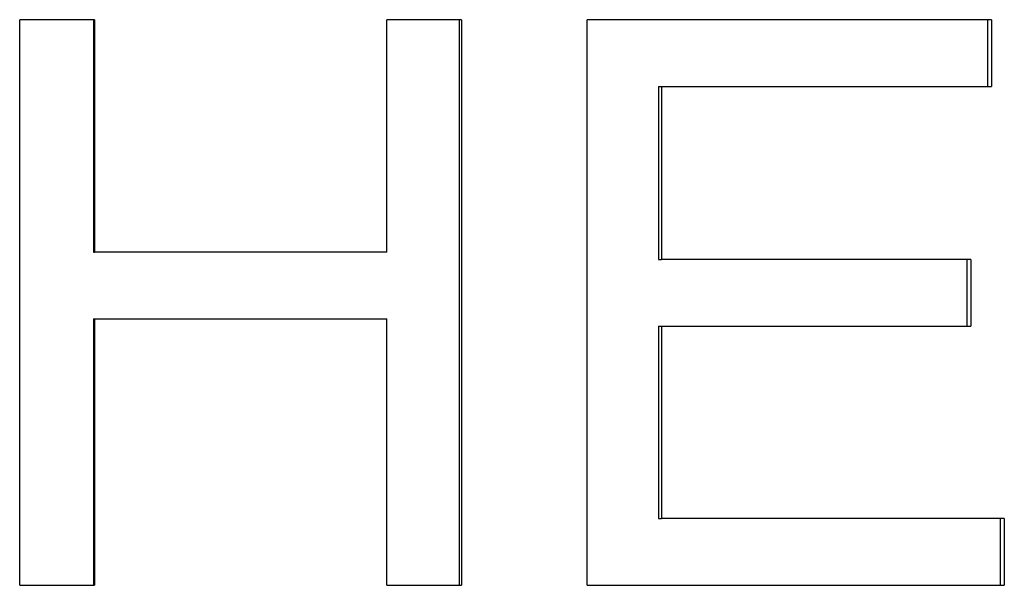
# Paper-space layout 'Layout1' of a CAD drawing. Extents: x -4 to 4, y -0.26 to 6.56.
# Tile 8 of 9: x 0.13 to 0.56, y 0.87 to 1.12. Entities that reach past the tile are written whole.
import ezdxf

# ---------------------------------------------------------------- set-up
doc = ezdxf.new("R2010")
doc.units = 0
doc.header["$MEASUREMENT"] = 0
doc.layers.get('0').update_dxf_attribs({"linetype": 'CONTINUOUS'})

psp = doc.layouts.get("Layout1")

# ---------------------------------------------------------------- linework, layer by layer
for p, q in [((0.15837, 1.1249), (0.12525, 1.1249)), ((0.12525, 0.8749), (0.12525, 1.1249)), ((0.15837, 1.1249), (0.15837, 1.0222)), ((0.32056, 1.1249), (0.28757, 1.1249)), ((0.28757, 1.0222), (0.28757, 1.1249)), ((0.32056, 1.1249), (0.32056, 0.8749)), ((0.55481, 1.1249), (0.37601, 1.1249)), ((0.37601, 0.8749), (0.37601, 1.1249)), ((0.55481, 1.1249), (0.55481, 1.09537)), ((0.40752, 1.09537), (0.40888, 1.09537)), ((0.40888, 1.09537), (0.40888, 1.01896)), ((0.40888, 1.09537), (0.55481, 1.09537)), ((0.15784, 1.0222), (0.15837, 1.0222)), ((0.28757, 1.0222), (0.15837, 1.0222)), ((0.40752, 1.01896), (0.40888, 1.01896)), ((0.54563, 1.01896), (0.40888, 1.01896)), ((0.54563, 1.01896), (0.54563, 0.98942)), ((0.15784, 0.99266), (0.15837, 0.99266)), ((0.15837, 0.99266), (0.15837, 0.8749)), ((0.15837, 0.99266), (0.28757, 0.99266)), ((0.28757, 0.8749), (0.28757, 0.99266)), ((0.40752, 0.98942), (0.40888, 0.98942)), ((0.40888, 0.98942), (0.40888, 0.90444)), ((0.40888, 0.98942), (0.54563, 0.98942)), ((0.40752, 0.90444), (0.40888, 0.90444)), ((0.56043, 0.90444), (0.40888, 0.90444)), ((0.56043, 0.90444), (0.56043, 0.8749)), ((0.12525, 0.8749), (0.15837, 0.8749)), ((0.28757, 0.8749), (0.32056, 0.8749)), ((0.37601, 0.8749), (0.56043, 0.8749))]:
    psp.add_line(p, q)
for points in [[(0.15784, 1.1249), (0.15784, 1.09067), (0.15784, 1.05643), (0.15784, 1.0222)], [(0.31949, 1.1249), (0.31949, 1.04157), (0.31949, 0.95824), (0.31949, 0.8749)], [(0.40752, 1.09537), (0.40752, 1.0699), (0.40752, 1.04443), (0.40752, 1.01896)], [(0.15784, 0.99266), (0.15784, 0.95341), (0.15784, 0.91416), (0.15784, 0.8749)], [(0.40752, 0.98942), (0.40752, 0.9611), (0.40752, 0.93277), (0.40752, 0.90444)]]:
    psp.add_open_spline(points, degree=3)
for points, knots in [([(0.55296, 1.1249), (0.55296, 1.12408), (0.55296, 1.12326), (0.55296, 1.12244), (0.55296, 1.12162), (0.55296, 1.1208), (0.55296, 1.11998), (0.55296, 1.11875), (0.55296, 1.11752), (0.55296, 1.11629), (0.55296, 1.11588), (0.55296, 1.11547), (0.55296, 1.11506), (0.55296, 1.11424), (0.55296, 1.11342), (0.55296, 1.1126), (0.55296, 1.11219), (0.55296, 1.11178), (0.55296, 1.11137), (0.55296, 1.11055), (0.55296, 1.10973), (0.55296, 1.10891), (0.55296, 1.1085), (0.55296, 1.10809), (0.55296, 1.10768), (0.55296, 1.10686), (0.55296, 1.10604), (0.55296, 1.10521), (0.55296, 1.1048), (0.55296, 1.10439), (0.55296, 1.10398), (0.55296, 1.10111), (0.55296, 1.09824), (0.55296, 1.09537)], [0, 0, 0, 0, 0.00625159, 0.00625159, 0.00625159, 0.01250318, 0.01250318, 0.01250318, 0.02188056, 0.02188056, 0.02188056, 0.02500635, 0.02500635, 0.02500635, 0.03125794, 0.03125794, 0.03125794, 0.03438373, 0.03438373, 0.03438373, 0.04063532, 0.04063532, 0.04063532, 0.04376111, 0.04376111, 0.04376111, 0.0500127, 0.0500127, 0.0500127, 0.0531385, 0.0531385, 0.0531385, 0.07501905, 0.07501905, 0.07501905, 0.07501905]), ([(0.54381, 1.01896), (0.54381, 1.01814), (0.54381, 1.01732), (0.54381, 1.0165), (0.54381, 1.01568), (0.54381, 1.01486), (0.54381, 1.01404), (0.54381, 1.01363), (0.54381, 1.01322), (0.54381, 1.01281), (0.54381, 1.01199), (0.54381, 1.01117), (0.54381, 1.01035), (0.54381, 1.00993), (0.54381, 1.00952), (0.54381, 1.00911), (0.54381, 1.00788), (0.54381, 1.00665), (0.54381, 1.00542), (0.54381, 1.0046), (0.54381, 1.00378), (0.54381, 1.00296), (0.54381, 1.00173), (0.54381, 1.0005), (0.54381, 0.99927), (0.54381, 0.99886), (0.54381, 0.99845), (0.54381, 0.99804), (0.54381, 0.99517), (0.54381, 0.9923), (0.54381, 0.98942)], [0, 0, 0, 0, 0.00625159, 0.00625159, 0.00625159, 0.01250318, 0.01250318, 0.01250318, 0.01562897, 0.01562897, 0.01562897, 0.02188056, 0.02188056, 0.02188056, 0.02500635, 0.02500635, 0.02500635, 0.03438373, 0.03438373, 0.03438373, 0.04063532, 0.04063532, 0.04063532, 0.0500127, 0.0500127, 0.0500127, 0.0531385, 0.0531385, 0.0531385, 0.07501905, 0.07501905, 0.07501905, 0.07501905]), ([(0.55856, 0.90444), (0.55856, 0.90362), (0.55856, 0.9028), (0.55856, 0.90198), (0.55856, 0.90116), (0.55856, 0.90034), (0.55856, 0.89952), (0.55856, 0.89911), (0.55856, 0.8987), (0.55856, 0.89829), (0.55856, 0.89747), (0.55856, 0.89665), (0.55856, 0.89583), (0.55856, 0.89542), (0.55856, 0.895), (0.55856, 0.89459), (0.55856, 0.89377), (0.55856, 0.89295), (0.55856, 0.89213), (0.55856, 0.8909), (0.55856, 0.88967), (0.55856, 0.88844), (0.55856, 0.88803), (0.55856, 0.88762), (0.55856, 0.88721), (0.55856, 0.88639), (0.55856, 0.88557), (0.55856, 0.88475), (0.55856, 0.88434), (0.55856, 0.88393), (0.55856, 0.88352), (0.55856, 0.88065), (0.55856, 0.87778), (0.55856, 0.8749)], [0, 0, 0, 0, 0.00625159, 0.00625159, 0.00625159, 0.01250318, 0.01250318, 0.01250318, 0.01562897, 0.01562897, 0.01562897, 0.02188056, 0.02188056, 0.02188056, 0.02500635, 0.02500635, 0.02500635, 0.03125794, 0.03125794, 0.03125794, 0.04063532, 0.04063532, 0.04063532, 0.04376111, 0.04376111, 0.04376111, 0.0500127, 0.0500127, 0.0500127, 0.0531385, 0.0531385, 0.0531385, 0.07501905, 0.07501905, 0.07501905, 0.07501905])]:
    psp.add_open_spline(points, degree=3, knots=knots)

doc.saveas('drawing.dxf')
